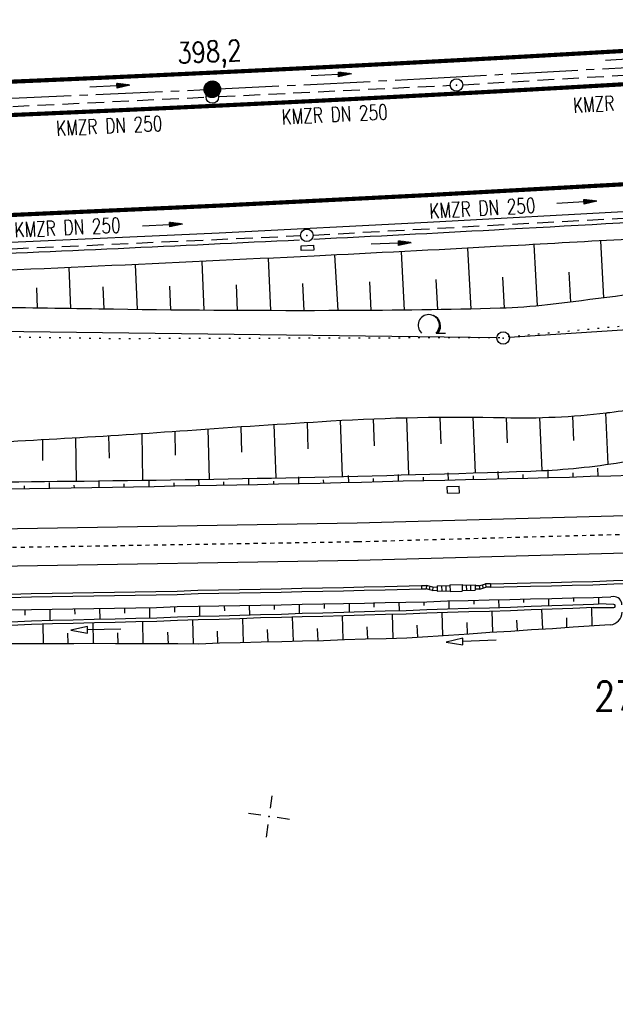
# Model space of a CAD drawing. Extents: x 0 to 1135, y 0 to 420.
# Tile 38 of 116: x 556 to 627, y 97 to 216. Entities that reach past the tile are written whole.
import ezdxf
from ezdxf.enums import TextEntityAlignment as Align

# ---------------------------------------------------------------- set-up
doc = ezdxf.new("R2010")
doc.units = 0
doc.header["$LTSCALE"] = 2
doc.header["$MEASUREMENT"] = 0
for name, pattern in [('ACAD_ISO05W100', [0.5, 0.25, -0.25]), ('ACHSE', [5.5, 4, -0.5, 0.5, -0.5]), ('AUSGEZOGEN', [0]), ('GESTRICH-X2', [1.5, 1, -0.5]), ('PUNKTX2_STR', [0.6, 0.1, -0.5])]:
    doc.linetypes.add(name, pattern=pattern)
doc.layers.get('0').update_dxf_attribs({"color": 8, "linetype": 'AUSGEZOGEN'})
for name, color, linetype in [('ACHSETOP', 250, 'ACHSE'), ('Bahnachse', 7, 'CONTINUOUS'), ('BOESCHG', 8, 'AUSGEZOGEN'), ('Boeschungen', 15, 'CONTINUOUS'), ('FBRTOP', 8, 'AUSGEZOGEN'), ('Gleisachsen', 7, 'CONTINUOUS'), ('GRABEN', 8, 'AUSGEZOGEN'), ('GRENZL-BAB', 7, 'AUSGEZOGEN'), ('GRENZP-BAB', 7, 'AUSGEZOGEN'), ('HEKT_B', 250, 'CONTINUOUS'), ('Kabelanlagen', 15, 'CONTINUOUS'), ('KANAL', 200, 'GESTRICH-X2'), ('MULDE', 8, 'AUSGEZOGEN'), ('NETZ', 250, 'AUSGEZOGEN'), ('NUTZUNG', 8, 'PUNKTX2_STR'), ('PFEIL', 200, 'CONTINUOUS'), ('PFEILTOP', 8, 'AUSGEZOGEN'), ('Rinne', 200, 'CONTINUOUS'), ('SCHSYMBOL', 200, 'AUSGEZOGEN'), ('TEXTO', 200, 'CONTINUOUS'), ('WALD', 8, 'AUSGEZOGEN'), ('Wege', 15, 'CONTINUOUS')]:
    doc.layers.add(name, color=color, linetype=linetype)
doc.styles.add('ROMANS', font='romans.shx', dxfattribs={"width": 0.8})

# ---------------------------------------------------------------- blocks, each defined once
blk = doc.blocks.new('IKR')
at = {"color": 0}
for p, q in [((0, 1), (0, 2.5)), ((-2.5, 0), (-1, 0)), ((1, 0), (2.5, 0)), ((0, -2.5), (0, -1))]:
    blk.add_line(p, q, dxfattribs=at)
blk.add_circle((0, 0), 0.05, dxfattribs=at)
blk.add_point((0, 0), dxfattribs=at)
blk = doc.blocks.new('*X17')
at = {"color": 0}
for p, q in [((212.23, 257.39), (213.24, 258.4)), ((212.24, 257.33), (213.31, 258.4)), ((212.24, 257.47), (213.17, 258.4)), ((212.24, 257.26), (213.37, 258.39)), ((212.24, 257.55), (213.09, 258.39)), ((212.25, 257.2), (213.43, 258.38)), ((212.26, 257.63), (213, 258.37)), ((212.27, 257.14), (213.49, 258.37)), ((212.28, 257.09), (213.55, 258.35)), ((212.29, 257.73), (212.9, 258.35)), ((212.3, 257.04), (213.6, 258.33)), ((212.32, 256.99), (213.65, 258.31)), ((212.34, 257.86), (212.78, 258.29)), ((212.35, 256.94), (213.69, 258.29)), ((212.37, 256.9), (213.74, 258.26)), ((212.4, 256.85), (213.78, 258.24)), ((212.43, 256.81), (213.83, 258.21)), ((212.46, 256.77), (213.86, 258.18)), ((212.49, 256.73), (213.9, 258.14)), ((212.53, 256.7), (213.94, 258.11)), ((212.56, 256.66), (213.97, 258.07)), ((212.6, 256.63), (214.01, 258.03)), ((212.64, 256.6), (214.04, 257.99)), ((212.68, 256.57), (214.07, 257.95)), ((212.73, 256.54), (214.09, 257.91)), ((212.77, 256.52), (214.12, 257.86)), ((212.82, 256.49), (214.14, 257.82)), ((212.87, 256.47), (214.16, 257.77)), ((212.92, 256.45), (214.18, 257.72)), ((212.97, 256.44), (214.2, 257.66)), ((213.03, 256.42), (214.21, 257.6)), ((213.09, 256.41), (214.22, 257.54)), ((213.16, 256.41), (214.23, 257.48)), ((213.22, 256.4), (214.23, 257.41)), ((213.3, 256.41), (214.23, 257.34)), ((213.38, 256.41), (214.22, 257.26)), ((213.46, 256.43), (214.2, 257.17)), ((213.56, 256.46), (214.18, 257.07)), ((213.69, 256.51), (214.12, 256.95))]:
    blk.add_line(p, q, dxfattribs=at)
blk = doc.blocks.new('SRMAST2')
at = {"color": 0}
blk.add_circle((0, 0), 0.999, dxfattribs=at)
blk.add_point((0, 0), dxfattribs=at)
blk.add_blockref('*X17', (-213.23, -257.4))
blk = doc.blocks.new('LW')
at = {"color": 0}
blk.add_line((1.18, 0), (2.58, 0), dxfattribs=at)
for centre, radius, start, end in [((0.07, 1.19), 1.6, 312.7202, 226.7249), ((0.17, 1.08), 1.68, 321.1992, 68.9844), ((0.08, 1.13), 1.67, 319.2916, 65.2101)]:
    blk.add_arc(centre, radius, start, end, dxfattribs=at)
blk = doc.blocks.new('GST')
at = {"color": 0}
blk.add_circle((0, 0), 0.75, dxfattribs=at)
blk.add_point((0, 0), dxfattribs=at)
blk = doc.blocks.new('17')
blk.add_lwpolyline([(-0.76, -1.22), (0.75, -1.22), (0.75, -1.8), (-0.76, -1.8)], close=True)
blk.add_blockref('GST', (0, 0))
blk = doc.blocks.new('10')
blk.add_blockref('GST', (0, 0))
blk = doc.blocks.new('PFEIL2')
at = {"color": 0}
for p, q in [((0.88, 0), (-2.4, -0.01)), ((0.88, -0.27), (0.88, 0.28)), ((0.88, 0.28), (2.43, 0.01)), ((0.91, 0.27), (0.88, 0.26)), ((0.97, 0.26), (0.88, 0.25)), ((1.02, 0.25), (0.88, 0.23)), ((1.07, 0.24), (0.88, 0.21)), ((1.13, 0.23), (0.88, 0.19)), ((1.18, 0.22), (0.88, 0.17)), ((1.24, 0.21), (0.88, 0.15)), ((1.29, 0.21), (0.88, 0.14)), ((1.34, 0.2), (0.88, 0.12)), ((1.4, 0.19), (0.88, 0.1)), ((1.45, 0.18), (0.88, 0.08)), ((1.51, 0.17), (0.88, 0.06)), ((1.56, 0.16), (0.88, 0.04)), ((1.61, 0.15), (0.88, 0.02)), ((1.67, 0.14), (0.88, 0.01)), ((1.72, 0.13), (0.88, -0.01)), ((1.78, 0.12), (0.88, -0.03)), ((1.83, 0.11), (0.88, -0.05)), ((1.88, 0.1), (0.88, -0.07)), ((1.94, 0.09), (0.88, -0.09)), ((2.05, 0.08), (0.88, -0.12)), ((1.99, 0.08), (0.88, -0.11)), ((2.1, 0.07), (0.88, -0.14)), ((2.15, 0.06), (0.88, -0.16)), ((2.21, 0.05), (0.88, -0.18)), ((2.26, 0.04), (0.88, -0.2)), ((2.32, 0.03), (0.88, -0.22)), ((2.37, 0.02), (0.88, -0.23)), ((2.42, 0.01), (0.88, -0.25)), ((2.43, 0.01), (0.88, -0.27))]:
    blk.add_line(p, q, dxfattribs=at)

msp = doc.modelspace()

# ---------------------------------------------------------------- hatches: boundary and pattern name
at = {"layer": 'Rinne'}
h = msp.add_hatch(dxfattribs=at)
h.set_pattern_fill('ANSI31', color=256, scale=20, style=0)
edge = h.paths.add_edge_path()
edge.add_arc((1155.66, -2242.56), 2522.18, 99.43086, 99.68389, ccw=False)
edge.add_arc((887.29, -626.92), 884.41, 99.00355, 99.43086, ccw=False)
edge.add_arc((7865.43, -44667.5), 45474.4, 98.988876, 99.003551, ccw=False)
edge.add_arc((893.78, -594.84), 853.74, 98.88177, 98.98888, ccw=False)
edge.add_arc((774.34, 169.47), 80.16, 94.9283, 98.8818, ccw=False)
edge.add_arc((745.76, 500.94), 252.55, 274.9283, 277.1553)
edge.add_arc((775.59, 263.33), 13.07, 277.1553, 285.3942)
edge.add_arc((750.91, 352.98), 106.06, 285.3942, 288.2845)
edge.add_arc((1039.72, -1545.77), 1815.02, 99.54696, 99.74731, ccw=False)
edge.add_arc((850.35, -419.79), 673.23, 99.21801, 99.54696, ccw=False)
edge.add_arc((74345.82, -453292.25), 459470.63, 99.2171954, 99.2180149, ccw=False)
edge.add_arc((750.11, 238.88), 7.01, 99.0073, 99.2171, ccw=False)
edge.add_arc((1870.55, -6829.43), 7163.57, 98.9962, 99.007313, ccw=False)
edge.add_arc((20211.84, -122681.43), 124458.45, 98.9935375, 98.9962036, ccw=False)
edge.add_arc((2641.99, -11668.77), 12064.02, 98.980168, 98.993537, ccw=False)
edge.add_arc((3231.7, -15400.42), 15841.97, 98.968497, 98.980164, ccw=False)
edge.add_arc((765.59, 225.61), 22.54, 97.6622, 98.9685, ccw=False)
edge.add_arc((1031.83, -1753.36), 2019.34, 97.52416, 97.66217, ccw=False)
edge.add_arc((776.12, 182.61), 66.55, 94.7416, 97.5242, ccw=False)
edge.add_arc((746.84, 535.62), 287.67, 274.7416, 276.0799)
edge.add_arc((775.8, 263.76), 14.28, 276.0799, 285.3873)
edge.add_arc((760.79, 318.3), 70.85, 285.3873, 289.5621)

# ---------------------------------------------------------------- linework, layer by layer
at = {"layer": 'ACHSETOP'}
msp.add_lwpolyline([(553.79, 206.12), (578.77, 207.24), (603.74, 208.5), (628.7, 209.88), (653.65, 211.39), (678.6, 213.03), (693.7, 214.08), (703.54, 214.78), (728.47, 216.57), (753.41, 218.35), (778.35, 220.13), (853.16, 225.48), (950, 232.4)], dxfattribs=at)
at = {"layer": 'Bahnachse', "linetype": 'ACAD_ISO05W100'}
msp.add_lwpolyline([(530.74, 151.83), (596.24, 152.9), (628.74, 153.8)], dxfattribs=at)
at = {"layer": 'BOESCHG'}
for p, q in [((609.46, 188.15), (609.86, 180.84)), ((617.45, 188.59), (617.85, 181.21)), ((625.44, 189.03), (625.81, 182.18)), ((585.49, 186.94), (585.75, 180.65)), ((593.48, 187.34), (593.85, 180.65)), ((601.47, 187.73), (601.86, 180.7)), ((561.52, 185.82), (561.72, 180.89)), ((569.51, 186.19), (569.74, 180.77)), ((577.5, 186.56), (577.75, 180.69)), ((613.66, 184.69), (613.86, 180.95)), ((621.64, 185.27), (621.83, 181.67)), ((557.62, 183.38), (557.72, 180.95)), ((565.62, 183.49), (565.73, 180.83)), ((573.62, 183.6), (573.74, 180.73)), ((581.62, 183.74), (581.75, 180.66)), ((589.62, 183.89), (589.76, 180.64)), ((597.66, 184.11), (597.85, 180.66)), ((605.66, 184.38), (605.86, 180.76)), ((622.26, 165.05), (622.13, 167.99)), ((626.39, 162.19), (626.11, 168.37)), ((586.43, 160.55), (586.21, 166.97)), ((590.31, 164.04), (590.2, 167.23)), ((594.43, 160.73), (594.18, 167.47)), ((598.29, 164.39), (598.17, 167.66)), ((602.42, 160.93), (602.16, 167.78)), ((606.28, 164.64), (606.16, 167.85)), ((610.42, 161.16), (610.15, 167.85)), ((614.28, 164.77), (614.15, 167.78)), ((618.42, 161.43), (618.15, 167.8)), ((566.39, 162.92), (566.34, 165.63)), ((570.43, 160.27), (570.32, 165.89)), ((574.36, 163.27), (574.29, 166.16)), ((578.43, 160.39), (578.27, 166.44)), ((582.33, 163.65), (582.24, 166.71)), ((558.4, 162.64), (558.37, 165.16)), ((562.43, 160.16), (562.37, 165.39))]:
    msp.add_line(p, q, dxfattribs=at)
for points in [[(648.75, 186.14, -0.023651), (635.37, 183.5, -0.007705), (619.09, 181.35, -0.02212), (613.38, 180.93, -0.006309), (594.51, 180.65, -0.004308), (566.87, 180.81, -0.00075), (538.69, 181.27, 0.000848), (513.76, 181.66, 0.002841), (497.11, 181.8, -0.002267), (476.26, 181.96, -0.022221), (475.34, 182.01, -0.003523), (469.58, 182.63)], [(626.58, 168.43, 0.000185), (630.55, 168.93, 0.001081), (631.23, 169.02, 0.000137), (651.01, 171.61, -0.00083), (654.27, 172.04, -0.000189), (654.34, 172.04, -0.000002), (662.39, 173.07, -0.000827), (668.69, 173.86, -0.000547), (678.2, 175.03)], [(465.26, 167.18, 0.012097), (466.77, 166.83, 0.032219), (467.35, 166.75, 0.005485), (470.01, 166.59, 0.007906), (471.85, 166.53, 0.012319), (475.34, 166.55, 0.009441), (479.87, 166.78, 0.049106), (482.26, 167.18, -0.053222), (484.47, 167.54, -0.060976), (486.77, 167.38, -0.067339), (488.76, 166.71, -0.018391), (490.8, 165.6, 0.013601), (493.54, 164.08, 0.00526), (496.08, 162.79, 0.03066), (496.53, 162.6, 0.088179), (497.48, 162.45, 0.006974), (509.48, 162.82, 0.001026), (545.97, 164.51, 0.002488), (561.01, 165.31, 0.003211), (575.77, 166.26, -0.002741), (593.04, 167.4, -0.020808), (613.89, 167.79, 0.03549), (626.12, 168.37, 0.00029), (626.58, 168.43, -0.000709)]]:
    msp.add_lwpolyline(points, format="xyb", dxfattribs=at)
at = {"layer": 'Boeschungen', "linetype": 'Continuous'}
msp.add_lwpolyline([(554.28, 159.22), (556.78, 159.26), (559.28, 159.3), (561.78, 159.34), (564.28, 159.38), (566.78, 159.42), (569.28, 159.46), (571.78, 159.5), (574.27, 159.59), (576.77, 159.63), (579.27, 159.67), (581.72, 159.71), (584.22, 159.75), (586.72, 159.84), (589.22, 159.88), (591.72, 159.92), (594.22, 160.01), (596.72, 160.05), (599.22, 160.1), (601.72, 160.19), (604.22, 160.23), (606.72, 160.27), (609.22, 160.36), (611.72, 160.4), (614.21, 160.49), (616.71, 160.53), (619.21, 160.62), (621.71, 160.66), (624.21, 160.75), (626.71, 160.79), (629.16, 160.88)], dxfattribs=at)
at = {"layer": 'FBRTOP', "const_width": 0.5}
for points in [[(778.2, 222.13, 0.000004), (815.61, 224.8, -0.000002), (853.01, 227.47, -0.000001), (902.89, 231.04, 0.000001), (950, 234.4, 0.000002)], [(778.49, 218.14, 0.000004), (815.89, 220.81, -0.000002), (853.3, 223.48, -0.000001), (903.17, 227.05, 0.000001), (950, 230.39, 0.000002)], [(703.39, 216.78, -0.000001), (715.86, 217.67, 0.000009), (728.33, 218.56, 0.00001)], [(703.68, 212.79, -0.000001), (716.15, 213.68, 0.000009), (728.62, 214.57, 0.00001)], [(753.27, 220.34, -0.000007), (765.74, 221.23, 0.000008)], [(753.55, 216.35, -0.000007), (766.02, 217.24, 0.000008)], [(693.56, 216.08, 0.000004), (698.48, 216.43, -0.000016)], [(693.84, 212.09, 0.000004), (698.76, 212.44, -0.000016)], [(553.71, 208.12, 0.000648), (566.14, 208.66, 0.000642), (578.67, 209.24, 0.000648), (591.22, 209.85, 0.000655), (603.63, 210.49, 0.000651), (616.05, 211.16, 0.000645), (628.58, 211.87, 0.000637), (641.77, 212.66, 0.000715)], [(553.88, 204.12, 0.000648), (566.32, 204.67, 0.000642), (578.86, 205.25, 0.000648), (591.42, 205.86, 0.000655), (603.84, 206.5, 0.000651), (616.27, 207.17, 0.000645), (628.81, 207.88, 0.000637), (642.02, 208.66, 0.000715)]]:
    msp.add_lwpolyline(points, format="xyb", dxfattribs=at)
msp.add_lwpolyline([(554.39, 192.13), (579.43, 193.26), (604.47, 194.52), (629.51, 195.9), (654.53, 197.42), (679.55, 199.06), (694.68, 200.12), (704.54, 200.82), (729.47, 202.6), (754.41, 204.38), (779.34, 206.17), (854.15, 211.51), (950, 218.36)], dxfattribs=at)
at = {"layer": 'FBRTOP'}
msp.add_lwpolyline([(466.07, 185.96), (479.3, 186.28), (504.38, 187.02), (529.45, 187.89), (554.52, 188.89), (579.59, 190.01), (604.65, 191.27), (629.7, 192.66), (654.74, 194.17), (679.76, 195.82), (694.91, 196.87), (704.77, 197.58), (729.7, 199.36), (754.64, 201.14), (764.35, 201.84)], dxfattribs=at)
at = {"layer": 'Gleisachsen', "linetype": 'Continuous'}
for p, q in [((596.17, 155.15), (642.86, 156.44)), ((542.89, 154.28), (596.2, 155.15)), ((596.3, 150.65), (642.99, 151.94)), ((542.96, 149.78), (596.27, 150.65))]:
    msp.add_line(p, q, dxfattribs=at)
at = {"layer": 'GRABEN'}
msp.add_lwpolyline([(498.43, 159.48, 0.000031), (508.79, 159.58, 0.000144), (511.04, 159.61, 0.000013), (537.21, 159.89, 0.000014), (561.62, 160.16, 0.005545), (617.07, 161.37, 0.029906), (627.32, 162.33, 0.029633), (637.42, 164.5, -0.016537), (655.4, 168.87, -0.002146), (668.09, 171.45, -0.002536), (678.85, 173.53, -0.018736), (679.86, 173.68, -0.004088), (684.5, 174.16)], format="xyb", dxfattribs=at)
at = {"layer": 'GRABEN', "linetype": 'Continuous'}
for points in [[(601.17, 160.18), (601.16, 160.98)], [(607.17, 160.27), (607.15, 161.17)], [(613.17, 160.42), (613.15, 161.32)], [(616.16, 160.52), (616.16, 160.97)], [(619.16, 160.62), (619.15, 161.52)], [(622.16, 160.67), (622.15, 161.17)], [(625.16, 160.77), (625.15, 161.72)], [(559.18, 159.3), (559.17, 160)], [(565.18, 159.39), (565.16, 160.14)], [(568.18, 159.44), (568.17, 159.84)], [(571.18, 159.49), (571.16, 160.24)], [(574.17, 159.59), (574.17, 159.94)], [(577.17, 159.64), (577.16, 160.39)], [(580.17, 159.69), (580.17, 160.09)], [(583.17, 159.74), (583.16, 160.54)], [(586.17, 159.83), (586.17, 160.18)], [(589.17, 159.88), (589.16, 160.68)], [(592.17, 159.93), (592.16, 160.33)], [(595.17, 160.03), (595.16, 160.83)], [(598.17, 160.08), (598.16, 160.48)], [(604.17, 160.23), (604.16, 160.63)], [(610.17, 160.37), (610.16, 160.82)], [(556.18, 159.25), (556.17, 159.6)], [(562.18, 159.34), (562.17, 159.69)]]:
    msp.add_lwpolyline(points, dxfattribs=at)
at = {"layer": 'GRENZL-BAB'}
for p, q in [((708.82, 183.65), (614.5, 177.41)), ((613, 177.37), (549.31, 178.17))]:
    msp.add_line(p, q, dxfattribs=at)
at = {"layer": 'Kabelanlagen', "linetype": 'Continuous'}
for p, q in [((607.02, 159.5), (608.47, 159.54)), ((607.05, 158.7), (607.02, 159.5)), ((607.05, 158.7), (608.5, 158.74)), ((608.5, 158.74), (608.47, 159.54)), ((612.22, 147.84), (617.03, 147.95)), ((599.53, 147.51), (603.93, 147.61)), ((599.55, 147.11), (603.94, 147.21)), ((603.93, 147.61), (604.54, 147.62)), ((603.93, 147.61), (603.94, 147.21)), ((603.94, 147.21), (604.5, 147.22)), ((604.54, 147.62), (604.5, 147.22)), ((605.25, 147.04), (604.5, 147.22)), ((605.29, 147.44), (604.54, 147.62)), ((604.94, 147.53), (604.85, 147.14)), ((605.29, 147.44), (605.25, 147.04)), ((605.25, 147.04), (605.81, 147.06)), ((605.29, 147.44), (605.8, 147.46)), ((605.79, 147.58), (607.35, 147.63)), ((605.79, 147.58), (605.81, 146.93)), ((605.81, 146.93), (607.37, 146.98)), ((606.35, 147.6), (606.37, 146.95)), ((606.85, 147.61), (606.87, 146.96)), ((607.35, 147.7), (608.8, 147.74)), ((607.35, 147.7), (607.37, 146.9)), ((607.37, 146.9), (608.82, 146.94)), ((608.8, 147.74), (608.82, 146.94)), ((608.8, 147.67), (610.36, 147.71)), ((608.82, 147.02), (610.38, 147.06)), ((609.3, 147.68), (609.32, 147.03)), ((609.8, 147.69), (609.82, 147.04)), ((610.36, 147.71), (610.38, 147.06)), ((610.87, 147.6), (610.36, 147.58)), ((610.93, 147.2), (610.37, 147.18)), ((610.87, 147.6), (611.61, 147.82)), ((610.87, 147.6), (610.93, 147.2)), ((610.93, 147.2), (611.67, 147.42)), ((611.21, 147.7), (611.33, 147.32)), ((612.22, 147.84), (611.61, 147.82)), ((611.61, 147.82), (611.67, 147.42)), ((612.23, 147.44), (611.67, 147.42)), ((612.22, 147.84), (612.23, 147.44)), ((612.23, 147.44), (617.05, 147.55))]:
    msp.add_line(p, q, dxfattribs=at)
for points in [[(617.03, 147.95), (619.53, 147.99), (622.02, 148.08), (624.52, 148.12), (627.02, 148.21), (629.52, 148.25)], [(554.49, 146.58), (556.99, 146.67), (559.49, 146.71), (561.99, 146.76), (564.49, 146.8), (566.99, 146.84), (569.49, 146.88), (571.99, 146.92), (574.54, 146.96), (577.04, 147.05), (579.53, 147.09), (582.03, 147.13), (584.53, 147.17), (587.03, 147.21), (589.53, 147.3), (592.03, 147.34), (594.53, 147.38), (597.03, 147.47), (599.53, 147.51)], [(554.51, 146.18), (557.01, 146.27), (559.51, 146.32), (562.01, 146.36), (564.51, 146.4), (567.01, 146.44), (569.51, 146.48), (572.01, 146.52), (574.56, 146.56), (577.06, 146.65), (579.55, 146.69), (582.05, 146.73), (584.55, 146.77), (587.05, 146.81), (589.55, 146.9), (592.05, 146.94), (594.55, 146.98), (597.05, 147.07), (599.55, 147.11)], [(617.05, 147.55), (619.55, 147.59), (622.04, 147.68), (624.54, 147.72), (627.04, 147.81), (629.54, 147.85)]]:
    msp.add_lwpolyline(points, dxfattribs=at)
at = {"layer": 'KANAL'}
for p, q in [((608.89, 207.79), (648.07, 210.12)), ((579.52, 206.37), (607.39, 207.72)), ((554.76, 205.18), (578.03, 206.3)), ((590.89, 189.73), (639.59, 192.39)), ((545.69, 187.68), (589.4, 189.66))]:
    msp.add_line(p, q, dxfattribs=at)
at = {"layer": 'MULDE'}
for points in [[(639.52, 191.84, -0.000971), (612.7, 190.33, -0.001341), (590.97, 189.21, -0.001591)], [(693.06, 188.66, 0.006524), (682.97, 189.96, 0.011339), (677.14, 190.5, 0.001555), (662.54, 191.49, 0.022438), (661.52, 191.51, 0.020512), (653.9, 191, -0.012339), (641.26, 189.94, -0.001035), (612.87, 188.34, -0.001344), (591.01, 187.21, -0.001824), (539.07, 184.85, -0.002804), (505.29, 183.64, -0.002537), (495.85, 183.4, 0.001234), (476.44, 182.95, 0.005329), (475.26, 182.91, 0.001102), (469.58, 182.63)], [(589.25, 189.12, -0.001533), (545.62, 187.13, -0.002804)]]:
    msp.add_lwpolyline(points, format="xyb", dxfattribs=at)
at = {"layer": 'NUTZUNG', "flags": 128}
msp.add_lwpolyline([(469.42, 182.64), (472.57, 177.75), (513.43, 178.18), (566.93, 177.31), (613.34, 177.43), (635.52, 179.51), (659.07, 179.84), (697.76, 181.65)], dxfattribs=at)
at = {"layer": 'Wege', "linetype": 'Continuous'}
for p, q in [((627.01, 146.29), (626.71, 146.28)), ((624.56, 145), (627.03, 144.98)), ((627.04, 145.34), (625.21, 145.41))]:
    msp.add_line(p, q, dxfattribs=at)
for points in [[(554.51, 144.72), (557.01, 144.76), (559.51, 144.8), (562.01, 144.84), (564.51, 144.88), (567.01, 144.92), (569.56, 144.96), (572.06, 145), (574.56, 145.09), (577.06, 145.13), (579.56, 145.17), (582.06, 145.22), (584.56, 145.26), (587.06, 145.3), (589.56, 145.39), (592.06, 145.43), (594.56, 145.47), (597.06, 145.51), (599.55, 145.6), (602.05, 145.64), (604.55, 145.68), (607.05, 145.77), (609.55, 145.81), (612.05, 145.9), (614.55, 145.94), (617.05, 146.03), (619.6, 146.07), (622.1, 146.16), (624.6, 146.2), (626.71, 146.28)], [(598.2, 145.58), (598.21, 145.03)], [(601.2, 145.63), (601.22, 144.63)], [(604.2, 145.67), (604.21, 145.22)], [(607.2, 145.77), (607.22, 144.82)], [(610.2, 145.82), (610.21, 145.37)], [(613.2, 145.92), (613.22, 145.02)], [(616.2, 145.97), (616.21, 145.57)], [(619.2, 146.07), (619.21, 145.22)], [(622.2, 146.17), (622.21, 145.72)], [(625.2, 146.21), (625.21, 145.41)], [(554.54, 143.27), (557.04, 143.36), (559.53, 143.45), (562.03, 143.49), (564.58, 143.58), (567.08, 143.62), (569.58, 143.71), (572.08, 143.75), (574.58, 143.84), (577.08, 143.93), (579.58, 143.97), (582.08, 144.07), (584.58, 144.16), (587.08, 144.2), (589.57, 144.29), (592.07, 144.33), (594.57, 144.42), (597.07, 144.51), (599.57, 144.6), (602.07, 144.64), (604.57, 144.73), (607.07, 144.82), (609.57, 144.91), (612.12, 144.95), (614.62, 145.04), (617.11, 145.13), (619.61, 145.22), (622.11, 145.31), (624.61, 145.4), (625.21, 145.41)], [(554.54, 143.27), (557.04, 143.36), (559.53, 143.45), (562.03, 143.49), (564.58, 143.58), (567.08, 143.62), (569.58, 143.71), (572.08, 143.75), (574.58, 143.84), (577.08, 143.93), (579.58, 143.97), (582.08, 144.07), (584.58, 144.16), (587.08, 144.2), (589.57, 144.29), (592.07, 144.33), (594.57, 144.42), (597.07, 144.51), (599.57, 144.6), (602.07, 144.64), (604.57, 144.73), (607.07, 144.82), (609.57, 144.91), (612.12, 144.95), (614.62, 145.04), (617.11, 145.13), (619.61, 145.22), (622.11, 145.31), (624.61, 145.4), (625.21, 145.41)], [(554.54, 142.87), (557.04, 142.96), (559.54, 143.05), (562.04, 143.09), (564.59, 143.18), (567.09, 143.22), (569.59, 143.31), (572.09, 143.35), (574.59, 143.44), (577.08, 143.53), (579.58, 143.57), (582.08, 143.67), (584.58, 143.76), (587.08, 143.8), (589.58, 143.89), (592.08, 143.93), (594.58, 144.02), (597.08, 144.11), (599.58, 144.2), (602.08, 144.24), (604.58, 144.33), (607.07, 144.42), (609.62, 144.51), (612.12, 144.55), (614.62, 144.64), (617.12, 144.73), (619.62, 144.82), (622.12, 144.91), (624.62, 145.01)], [(556.21, 144.75), (556.22, 144.05)], [(559.21, 144.79), (559.23, 143.39)], [(562.21, 144.84), (562.22, 144.19)], [(565.21, 144.89), (565.23, 143.59)], [(568.21, 144.94), (568.22, 144.29)], [(571.21, 144.99), (571.23, 143.74)], [(574.21, 145.09), (574.22, 144.44)], [(577.21, 145.14), (577.23, 143.94)], [(580.21, 145.19), (580.22, 144.59)], [(583.21, 145.23), (583.23, 144.08)], [(586.21, 145.28), (586.22, 144.73)], [(589.21, 145.38), (589.22, 144.28)], [(592.21, 145.43), (592.22, 144.88)], [(595.21, 145.48), (595.22, 144.43)], [(606.37, 144.41), (606.47, 141.61)], [(612.37, 144.56), (612.46, 142.01)], [(618.37, 144.75), (618.46, 142.4)], [(624.37, 145), (624.4, 142.8)], [(564.39, 143.18), (564.43, 140.68)], [(570.39, 143.33), (570.43, 140.63)], [(576.39, 143.47), (576.48, 140.62)], [(582.38, 143.67), (582.48, 140.77)], [(588.38, 143.82), (588.48, 140.92)], [(594.38, 144.01), (594.48, 141.12)], [(600.38, 144.21), (600.47, 141.26)], [(609.47, 141.81), (609.4, 143.16)], [(615.46, 142.21), (615.39, 143.46)], [(621.41, 142.6), (621.39, 143.75)], [(554.58, 140.67), (557.08, 140.66), (559.58, 140.65), (562.13, 140.64), (564.63, 140.68), (567.13, 140.67), (569.63, 140.66), (572.13, 140.65), (574.63, 140.64), (577.13, 140.63), (579.63, 140.73), (582.13, 140.77), (584.63, 140.86), (587.13, 140.9), (589.63, 140.99), (592.13, 141.03), (594.68, 141.12), (597.18, 141.21), (599.67, 141.25), (602.17, 141.34), (604.67, 141.48), (607.17, 141.67), (609.67, 141.81), (612.16, 142), (614.66, 142.14), (617.16, 142.33), (619.66, 142.47), (622.15, 142.66), (626.63, 142.92)], [(558.39, 142.98), (558.43, 140.68)], [(567.75, 142.38), (563.75, 142.3), (563.74, 142.7), (561.75, 142.25), (563.75, 141.9), (563.75, 142.3)], [(573.48, 140.63), (573.41, 142.02)], [(579.43, 140.72), (579.41, 142.12)], [(585.48, 140.87), (585.41, 142.32)], [(591.48, 141.02), (591.4, 142.47)], [(597.48, 141.21), (597.4, 142.66)], [(603.47, 141.41), (603.4, 142.86)], [(561.43, 140.68), (561.41, 141.88)], [(567.43, 140.63), (567.41, 141.93)], [(612.89, 141.05), (608.89, 140.9), (608.88, 141.3), (606.89, 140.82), (608.91, 140.5), (608.89, 140.9)]]:
    msp.add_lwpolyline(points, dxfattribs=at)
for centre, radius, start, end in [((627.03, 145.29), 1, 0.6788, 91.408), ((626.54, 144.41), 1.5, 273.2193, 0.6788), ((627.04, 145.18), 0.2, 269.5066, 354.3863), ((627.04, 145.14), 0.2, 6.9713, 87.5903)]:
    msp.add_arc(centre, radius, start, end, dxfattribs=at)

# ---------------------------------------------------------------- block references
at = {"layer": 'GRENZP-BAB'}
msp.add_blockref('GST', (613.75, 177.36), dxfattribs=at)
at = {"layer": 'HEKT_B', "rotation": 81.9288054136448}
msp.add_blockref('SRMAST2', (578.77, 207.24), dxfattribs=at)
at = {"layer": 'NETZ', "rotation": 171.9288}
msp.add_blockref('IKR', (585.59, 119.88), dxfattribs=at)
at = {"layer": 'PFEIL'}
for p, rotation in [((628.43, 210.87), 3.387804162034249), ((593.07, 208.97), 2.792204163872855), ((566.42, 207.62), 2.737404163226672), ((622.6, 193.66), 3.132704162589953), ((572.76, 190.93), 2.604504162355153)]:
    msp.add_blockref('PFEIL2', p, dxfattribs=dict(at, rotation=rotation))
at = {"layer": 'PFEILTOP', "rotation": 1.926167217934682}
msp.add_blockref('PFEIL2', (600.27, 188.72), dxfattribs=at)
at = {"layer": 'SCHSYMBOL'}
for name, p, rotation in [('10', (608.13, 207.75), 3.070505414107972), ('10', (578.77, 206.32), 2.722005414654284), ('17', (590.14, 189.69), 2.846805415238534)]:
    msp.add_blockref(name, p, dxfattribs=dict(at, rotation=rotation))
at = {"layer": 'WALD', "xscale": 0.7999999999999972, "yscale": 0.7999999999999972, "zscale": 0.8}
msp.add_blockref('LW', (604.74, 177.94), dxfattribs=at)

# ---------------------------------------------------------------- texts
at = {"layer": 'Bahnachse', "linetype": 'Continuous', "style": 'ROMANS', "oblique": 360, "width": 0.8334}
msp.add_text('27,8', height=3.5, rotation=0.1952, dxfattribs=at).set_placement((624.71, 132.58))
at = {"layer": 'HEKT_B', "style": 'ROMANS', "width": 0.8}
msp.add_text('398,2', height=2.5, rotation=2.7224, dxfattribs=at).set_placement((574.62, 210.34))
at = {"layer": 'TEXTO', "style": 'ROMANS', "width": 0.75}
for rotation, p in [(3.3878, (628.58, 204.78)), (2.7922, (593.52, 203.33)), (2.7374, (566.41, 201.95)), (3.1327, (611.3, 192.07)), (2.6045, (561.39, 189.74))]:
    msp.add_text('KMZR DN 250', height=1.8, rotation=rotation, dxfattribs=at).set_placement(p, align=Align.CENTER)

doc.saveas('drawing.dxf')
